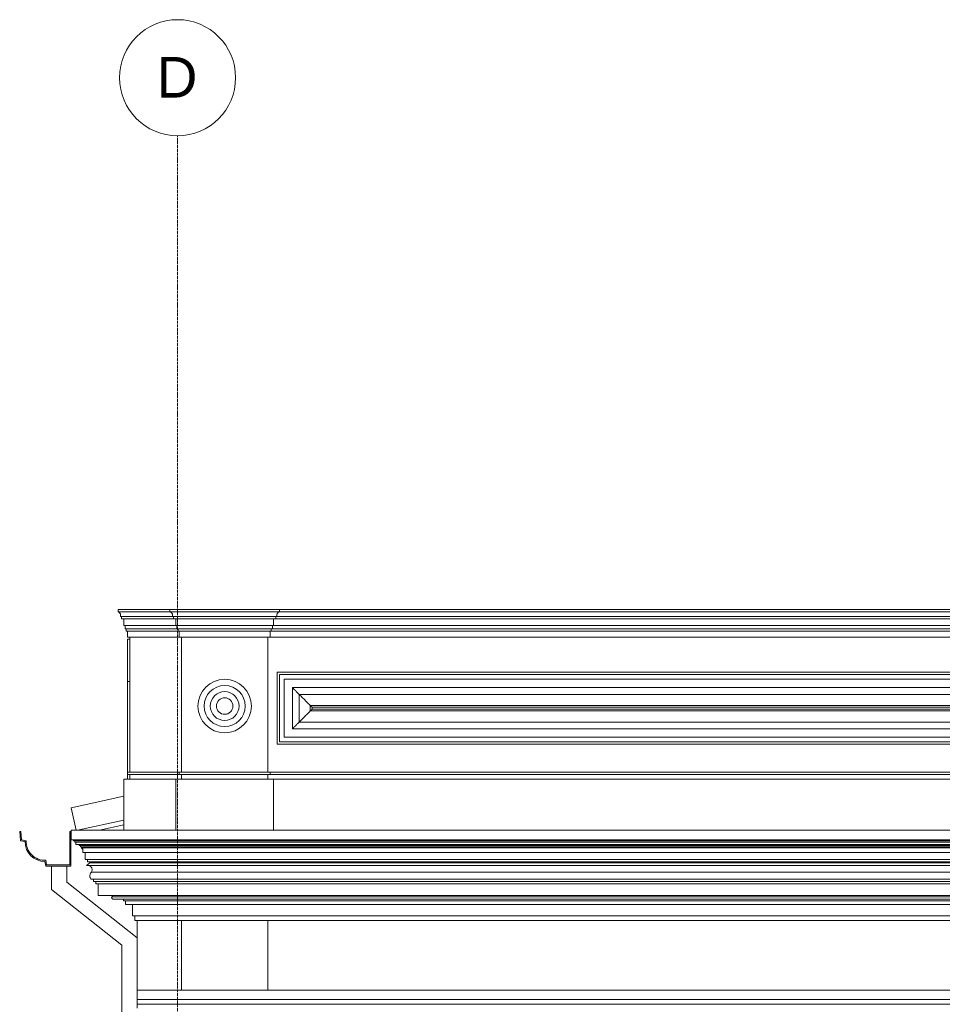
# Model space of a CAD drawing. Header units: millimetres. Extents: x -32192 to 36727, y -1740 to 8822.
# Tile 11 of 23: x 11857 to 15835, y 4578 to 8822. Entities that reach past the tile are written whole.
import ezdxf

# ---------------------------------------------------------------- set-up
doc = ezdxf.new("R2010")
doc.units = ezdxf.units.MM
doc.linetypes.add('_Traço - ponto', pattern=[16, 12, -2, 0, -2])
for name, color, linetype, lineweight in [('A-GENM', 13, 'Continuous', 18), ('A-GLAZ-CWMG', 51, 'Continuous', 18), ('A-ROOF', 132, 'Continuous', 18), ('A-ROOF-OTLN', 132, 'Continuous', 18), ('A-WALL', 113, 'Continuous', 18), ('S-GRID', 1, 'Continuous', 9), ('S-GRID-IDEN', 1, 'Continuous', 9)]:
    doc.layers.add(name, color=color, linetype=linetype, lineweight=lineweight)
doc.styles.add('Arial_2', font='arial.ttf', dxfattribs={"height": 175})

# ---------------------------------------------------------------- blocks, each defined once
blk = doc.blocks.new('Generic Models 18 - Generic Models 18-3077073-ELEVAÇÃO 2 - FACHADA DE IMPLANTAÇÃO')
at = {"layer": 'A-GENM'}
for p, q in [((-17744.9, 6009.1), (-3840, 6009.1)), ((-17744.9, 5699.1), (-17744.9, 6009.1)), ((-3850.2, 5998.9), (-17734.7, 5998.9)), ((-17734.7, 5998.9), (-17734.7, 5709.2)), ((-3870.2, 5978.9), (-17714.7, 5978.9)), ((-17714.7, 5978.9), (-17714.7, 5729.2)), ((-3906, 5943.1), (-17678.9, 5943.1)), ((-17678.9, 5943.1), (-17678.9, 5765)), ((-17649.3, 5913.5), (-3935.5, 5913.5)), ((-17649.3, 5794.6), (-17649.3, 5913.5)), ((-17601.7, 5865.9), (-3983.2, 5865.9)), ((-17601.7, 5842.2), (-17601.7, 5865.9)), ((-17594.2, 5858.4), (-3990.7, 5858.4)), ((-17594.2, 5849.8), (-17594.2, 5858.4)), ((-3983.2, 5842.2), (-17601.7, 5842.2)), ((-3990.7, 5849.8), (-17594.2, 5849.8)), ((-3935.5, 5794.6), (-17649.3, 5794.6)), ((-17678.9, 5765), (-3906, 5765)), ((-17744.9, 5699.1), (-3840, 5699.1)), ((-3850.2, 5709.2), (-17734.7, 5709.2)), ((-3870.2, 5729.2), (-17714.7, 5729.2))]:
    blk.add_line(p, q, dxfattribs=at)
for points, knots in [([(-17678.9, 5943.1), (-17676.8, 5941.1), (-17673.5, 5937.7), (-17668.6, 5932.8), (-17664.8, 5929), (-17660.9, 5925.1), (-17655.7, 5919.9), (-17651.9, 5916), (-17649.3, 5913.5)], [0, 0, 0, 0, 0.25, 0.375, 0.5, 0.625, 0.75, 1, 1, 1, 1]), ([(-17601.7, 5865.9), (-17600.6, 5864.9), (-17598.8, 5863), (-17596.8, 5861), (-17595.6, 5859.8), (-17594.7, 5858.9), (-17594.3, 5858.5), (-17594.1, 5858.3)], [0, 0, 0, 0, 0.1666667, 0.3333333, 0.4166667, 0.5, 0.6167262, 0.6167262, 0.6167262, 0.6167262]), ([(-17601.7, 5842.2), (-17600.7, 5843.3), (-17598.8, 5845.1), (-17596.8, 5847.1), (-17595.6, 5848.3), (-17594.7, 5849.2), (-17594.3, 5849.6), (-17594.1, 5849.8)], [0, 0, 0, 0, 0.1666667, 0.3333333, 0.4166667, 0.5, 0.6167262, 0.6167262, 0.6167262, 0.6167262]), ([(-17678.9, 5765), (-17676.9, 5767.1), (-17673.5, 5770.4), (-17668.6, 5775.3), (-17664.8, 5779.1), (-17660.9, 5783), (-17655.7, 5788.3), (-17651.8, 5792.1), (-17649.3, 5794.6)], [0, 0, 0, 0, 0.25, 0.375, 0.5, 0.625, 0.75, 1, 1, 1, 1])]:
    blk.add_open_spline(points, degree=3, knots=knots, dxfattribs=at)
for points in [[(-17649.3, 5913.5), (-17644.2, 5908.5), (-17633.8, 5898), (-17617.5, 5881.8), (-17606.9, 5871.1), (-17601.7, 5865.9)], [(-17649.3, 5794.6), (-17644.3, 5799.7), (-17633.8, 5810.1), (-17617.6, 5826.4), (-17606.9, 5837), (-17601.7, 5842.2)]]:
    blk.add_open_spline(points, degree=3, dxfattribs=at)
blk = doc.blocks.new('Generic Models 19 - Generic Models 19-3087287-ELEVAÇÃO 2 - FACHADA DE IMPLANTAÇÃO')
at = {"layer": 'A-GENM'}
for p, q in [((-18430, 6279.4), (-18206.5, 6279.4)), ((-18430, 6279.4), (-18430, 6269.4)), ((-18206.5, 6269.4), (-18430, 6269.4)), ((-18196.5, 6249.4), (-18420, 6249.4)), ((-18415, 6249.4), (-18415, 6239.4)), ((-18191.5, 6239.4), (-18415, 6239.4)), ((-18405, 6239.4), (-18405, 6210)), ((-18206.5, 6279.4), (-17734.9, 6279.4)), ((-18206.5, 6269.4), (-18206.5, 6279.4)), ((-18206.5, 6269.4), (-17734.9, 6269.4)), ((-18196.5, 6249.4), (-17744.9, 6249.4)), ((-18191.5, 6239.4), (-18191.5, 6249.4)), ((-18191.5, 6239.4), (-17749.9, 6239.4)), ((-18181.5, 6210), (-18181.5, 6239.4)), ((-17759.9, 6239.4), (-17759.9, 6210)), ((-17749.9, 6249.4), (-17749.9, 6239.4)), ((-17749.9, 6239.4), (-3770, 6239.4)), ((-17744.9, 6249.4), (-8734.9, 6249.4)), ((-17734.9, 6279.4), (-17734.9, 6269.4)), ((-17734.9, 6279.4), (-3785, 6279.4)), ((-17734.9, 6269.4), (-3785, 6269.4)), ((-18181.5, 6210), (-18405, 6210)), ((-18400, 6210), (-18400, 6196.5)), ((-18176.5, 6196.5), (-18400, 6196.5)), ((-18395, 6196.5), (-18395, 6186.9)), ((-18181.5, 6210), (-17759.9, 6210)), ((-18176.5, 6196.5), (-18176.5, 6210)), ((-18176.5, 6196.5), (-17764.9, 6196.5)), ((-18171.5, 6186.9), (-18171.5, 6196.5)), ((-17769.9, 6196.5), (-17769.9, 6186.9)), ((-17764.9, 6210), (-17764.9, 6196.5)), ((-17764.9, 6196.5), (-3755, 6196.5)), ((-17759.9, 6210), (-3760, 6210)), ((-18171.5, 6186.9), (-18395, 6186.9)), ((-18390, 6186.9), (-18390, 6160.6)), ((-18166.5, 6160.6), (-18390, 6160.6)), ((-18171.5, 6186.9), (-17769.9, 6186.9)), ((-18166.5, 6160.6), (-18166.5, 6186.9)), ((-18166.5, 6160.6), (-17774.9, 6160.6)), ((-18156.5, 6160.6), (-18156.5, 5579.1)), ((-17784.9, 5579.1), (-17784.9, 6160.6)), ((-17774.9, 6186.9), (-17774.9, 6160.6)), ((-17774.9, 6160.6), (-3745, 6160.6)), ((-17769.9, 6186.9), (-3750, 6186.9)), ((-18380, 6151.5), (-18390, 6151.5)), ((-18390, 6132.1), (-18390, 6151.3)), ((-18390, 6022.1), (-18390, 6132.1)), ((-18390, 5974.6), (-18390, 6022.1)), ((-18390, 5969.2), (-18390, 5974.6)), ((-18390, 5969), (-18380, 5969)), ((-18390, 5579.1), (-18390, 5968.6)), ((-18166.5, 5579.1), (-18390, 5579.1)), ((-18390, 5579.1), (-18390, 5569.1)), ((-18390, 5569.1), (-18166.5, 5569.1)), ((-18390, 5549.1), (-18390, 5569.1)), ((-18166.5, 5569.1), (-18166.5, 5579.1)), ((-17774.9, 5579.1), (-18166.5, 5579.1)), ((-18166.5, 5569.1), (-17774.9, 5569.1)), ((-18156.5, 5569.1), (-18156.5, 5549.1)), ((-17784.9, 5549.1), (-17784.9, 5569.1)), ((-17774.9, 5569.1), (-17774.9, 5579.1)), ((-3745, 5579.1), (-17774.9, 5579.1)), ((-17774.9, 5569.1), (-3745, 5569.1)), ((-18405, 5549.1), (-18405, 5329.1)), ((-18181.5, 5549.1), (-18405, 5549.1)), ((-18181.5, 5329.1), (-18181.5, 5549.1)), ((-17759.9, 5549.1), (-18181.5, 5549.1)), ((-17759.9, 5329.1), (-17759.9, 5549.1)), ((-3760, 5549.1), (-17759.9, 5549.1)), ((-18405, 5329.1), (-18181.5, 5329.1)), ((-18181.5, 5329.1), (-17759.9, 5329.1)), ((-18156.5, 5329.1), (-18156.5, 5328.7)), ((-17784.9, 5328.7), (-17784.9, 5329.1)), ((-17759.9, 5329.1), (-3760, 5329.1))]:
    blk.add_line(p, q, dxfattribs=at)
for radius, start, end in [(115.2, 90, 270), (88.6, 90, 270), (115.2, 270, 90), (88.6, 270, 90), (62.1, 90, 270), (35.6, 90, 270), (62.1, 270, 90), (35.6, 270, 90)]:
    blk.add_arc((-17970.7, 5863.5), radius, start, end, dxfattribs=at)
for points, knots in [([(-18428.3, 6269.4), (-18427.1, 6268.8), (-18424.9, 6267.3), (-18422.6, 6264.9), (-18421.2, 6262.7), (-18420, 6260.3), (-18418.8, 6255.9), (-18419.2, 6251.8), (-18420, 6249.4)], [0, 0, 0, 0, 0.166667, 0.333333, 0.416667, 0.5, 0.666667, 1, 1, 1, 1]), ([(-18196.5, 6249.4), (-18195.6, 6251.8), (-18195.3, 6255.9), (-18196.5, 6260.3), (-18197.7, 6262.7), (-18199.1, 6264.9), (-18201.4, 6267.3), (-18203.5, 6268.8), (-18204.7, 6269.4)], [-1, -1, -1, -1, -0.666667, -0.5, -0.416667, -0.333333, -0.166667, 0, 0, 0, 0]), ([(-17736.7, 6269.4), (-17737.8, 6268.8), (-17740.1, 6267.3), (-17742.3, 6264.9), (-17743.7, 6262.7), (-17744.9, 6260.3), (-17746.1, 6255.9), (-17745.8, 6251.8), (-17744.9, 6249.4)], [0, 0, 0, 0, 0.166667, 0.333333, 0.416667, 0.5, 0.666667, 1, 1, 1, 1])]:
    blk.add_open_spline(points, degree=3, knots=knots, dxfattribs=at)
blk = doc.blocks.new('Generic Models 17 - Generic Models 17-3093004-ELEVAÇÃO 2 - FACHADA DE IMPLANTAÇÃO')
at = {"layer": 'A-GENM'}
for p, q in [((-17784.9, 4938.7), (-18156.5, 4938.7)), ((-18156.5, 4938.7), (-18156.5, 4638.7)), ((-17784.9, 4638.7), (-17784.9, 4938.7))]:
    blk.add_line(p, q, dxfattribs=at)
blk = doc.blocks.new('Rectangular Mullion - 4x6_3-3925229-ELEVAÇÃO 2 - FACHADA DE IMPLANTAÇÃO')
at = {"layer": 'A-GLAZ-CWMG'}
for p, q in [((-18510.7, 5328.7), (-18405, 5351.6)), ((-18587.1, 5247.7), (-18589.2, 5257.4)), ((-18587.1, 5247.7), (-18582.3, 5248.7))]:
    blk.add_line(p, q, dxfattribs=at)
blk = doc.blocks.new('Generic Models 1 - Generic Models 24-4258923-ELEVAÇÃO 2 - FACHADA DE IMPLANTAÇÃO')
at = {"layer": 'A-GENM'}
for p, q in [((-18716.9, 5072.3), (-18716.9, 5173.8)), ((-18651.9, 5103.8), (-18651.9, 5173.8)), ((-18348.5, 4864.4), (-18651.9, 5103.8)), ((-18716.9, 5072.3), (-18413.5, 4832.9)), ((-18413.5, 4832.9), (-18413.5, 1341.9))]:
    blk.add_line(p, q, dxfattribs=at)
blk = doc.blocks.new('ORNAMENTO SUPERIOR - ORNAMENTO SUPERIOR-4323885-ELEVAÇÃO 2 - FACHADA DE IMPLANTAÇÃO')
at = {"layer": 'A-GENM'}
for p, q in [((-18632.3, 5328.7), (-2874.7, 5328.7)), ((-18632.3, 5328.7), (-18632.3, 5287.4)), ((-2874.7, 5287.4), (-18632.3, 5287.4)), ((-18622.3, 5287.4), (-18622.3, 5282.4)), ((-2884.7, 5282.4), (-18622.3, 5282.4)), ((-18617.3, 5282.4), (-18617.3, 5277.4)), ((-2889.7, 5277.4), (-18617.3, 5277.4)), ((-18612.3, 5277.4), (-18612.3, 5267.4)), ((-2894.7, 5267.4), (-18612.3, 5267.4)), ((-18597.3, 5267.4), (-18597.3, 5262.4)), ((-2909.7, 5262.4), (-18597.3, 5262.4)), ((-18592.3, 5262.4), (-18592.3, 5257.4)), ((-2914.7, 5257.4), (-18592.3, 5257.4)), ((-18587.3, 5257.4), (-18587.3, 5252.4)), ((-2919.7, 5252.4), (-18587.3, 5252.4)), ((-18582.3, 5252.4), (-18582.3, 5232.4)), ((-2924.7, 5232.4), (-18582.3, 5232.4)), ((-18572.3, 5232.4), (-18572.3, 5202.4)), ((-2934.7, 5202.4), (-18572.3, 5202.4)), ((-18552.3, 5187.4), (-18566, 5176.7)), ((-18562.3, 5202.4), (-18562.3, 5192.4)), ((-2944.7, 5192.4), (-18562.3, 5192.4)), ((-18552.3, 5192.4), (-18552.3, 5187.4)), ((-18552.3, 5187.4), (-2954.7, 5187.4)), ((-18566, 5176.7), (-2941, 5176.7)), ((-18545.5, 5147.5), (-2961.4, 5147.5)), ((-2960.8, 5116.7), (-18546.2, 5116.7)), ((-18536.2, 5116.7), (-18536.2, 5106.7)), ((-2970.8, 5106.7), (-18536.2, 5106.7)), ((-18526.2, 5106.7), (-18526.2, 5096.7)), ((-2980.8, 5096.7), (-18526.2, 5096.7)), ((-18516.2, 5096.7), (-18516.2, 5046.7)), ((-2990.8, 5046.7), (-18516.2, 5046.7)), ((-18456.2, 5041.7), (-3050.8, 5041.7)), ((-18452.1, 5031.7), (-3054.9, 5031.7)), ((-18406.2, 5031.7), (-18406.2, 5023.7)), ((-3100.8, 5023.7), (-18406.2, 5023.7)), ((-18398.2, 5023.7), (-18398.2, 5008.7)), ((-3108.8, 5008.7), (-18398.2, 5008.7)), ((-18368.2, 5008.7), (-18368.2, 4958.7)), ((-3138.8, 4958.7), (-18368.2, 4958.7)), ((-18358.2, 4958.7), (-18358.2, 4938.7)), ((-18156.5, 4938.7), (-18358.2, 4938.7)), ((-3721.6, 4938.7), (-17784.9, 4938.7))]:
    blk.add_line(p, q, dxfattribs=at)
for points, knots in [([(-18556.6, 5176.7), (-18555.9, 5176.6), (-18554.5, 5176.1), (-18552.5, 5175.2), (-18550.5, 5174.1), (-18548.7, 5172.6), (-18547, 5171), (-18545.6, 5169.2), (-18544.4, 5167.2), (-18543.1, 5164.4), (-18542.2, 5160.7), (-18542.1, 5156), (-18543.2, 5151.5), (-18544.7, 5148.7), (-18545.5, 5147.5)], [0.2063355, 0.2063355, 0.2063355, 0.2063355, 0.25, 0.3, 0.35, 0.4, 0.45, 0.5, 0.55, 0.6, 0.7, 0.8, 0.9, 1, 1, 1, 1]), ([(-18456.2, 5041.7), (-18456.5, 5041.3), (-18457.1, 5040.6), (-18457.7, 5039.3), (-18458, 5038), (-18457.9, 5036.6), (-18457.6, 5035.5), (-18457.2, 5034.7), (-18456.8, 5034.1), (-18456.4, 5033.5), (-18455.9, 5033.1), (-18455.3, 5032.6), (-18454.8, 5032.3), (-18454.1, 5032), (-18453.2, 5031.7), (-18452.6, 5031.7), (-18452.1, 5031.7)], [0, 0, 0, 0, 0.1, 0.2, 0.3, 0.4, 0.5, 0.55, 0.6, 0.65, 0.7, 0.75, 0.8, 0.85, 0.9, 1, 1, 1, 1])]:
    blk.add_open_spline(points, degree=3, knots=knots, dxfattribs=at)
for points in [[(-18545.5, 5147.5), (-18546.9, 5146.1), (-18549.1, 5143.1), (-18551.3, 5137.8), (-18552.2, 5132.2), (-18551.6, 5126.5), (-18549.6, 5121.2), (-18547.5, 5118.1), (-18546.2, 5116.7)], [(-18454.2, 5046.7), (-18454.2, 5046), (-18454.4, 5044.8), (-18455.1, 5043.1), (-18455.8, 5042.1), (-18456.2, 5041.7)]]:
    blk.add_open_spline(points, degree=3, dxfattribs=at)
blk = doc.blocks.new('ORNAMENTO 2 - ORNAMENTO 2-4325827-ELEVAÇÃO 2 - FACHADA DE IMPLANTAÇÃO')
at = {"layer": 'A-GENM'}
for p, q in [((-18348.5, 4598), (-18348.5, 4638.7)), ((-18348.5, 4638.7), (-3058.4, 4638.7)), ((-18348.5, 4578), (-18348.5, 4598)), ((-3058.4, 4598), (-18348.5, 4598)), ((-18348.5, 4561.3), (-18348.5, 4578)), ((-3088.4, 4578), (-18348.5, 4578))]:
    blk.add_line(p, q, dxfattribs=at)
blk = doc.blocks.new('Grid - Head Grid-11506-ELEVAÇÃO 2 - FACHADA DE IMPLANTAÇÃO')
at = {"layer": 'S-GRID-IDEN'}
blk.add_circle((-673.5, 8571.9), 250, dxfattribs=at)

msp = doc.modelspace()

# ---------------------------------------------------------------- linework, layer by layer
at = {"layer": 'A-ROOF'}
for p, q in [((12079, 5425.2), (12306.4, 5474.6)), ((12099.9, 5328.7), (12079, 5425.2)), ((12306.4, 5372.2), (12105.8, 5328.7))]:
    msp.add_line(p, q, dxfattribs=at)
at = {"layer": 'A-ROOF-OTLN'}
for p, q in [((11861.9, 5322.6), (11857, 5322.2)), ((11857, 5322.2), (11860.4, 5282.5)), ((11865.1, 5286.7), (11861.9, 5322.6)), ((12077.5, 5322.7), (12072.5, 5322.7)), ((12072.5, 5322.7), (12072.5, 5178.8)), ((12077.5, 5173.8), (12077.5, 5322.7)), ((11860.4, 5282.5), (11880, 5279)), ((11885.1, 5283.2), (11865.1, 5286.7)), ((11965.6, 5193.5), (11969, 5173.8)), ((11973.2, 5178.8), (11969.8, 5198.6)), ((12072.5, 5178.8), (11973.2, 5178.8)), ((11969, 5173.8), (12077.5, 5173.8))]:
    msp.add_line(p, q, dxfattribs=at)
for radius, start, end in [(85.6, 180.036, 270), (80.6, 177.0671, 272.9709)]:
    msp.add_arc((11965.6, 5279.1), radius, start, end, dxfattribs=at)
at = {"layer": 'A-WALL'}
for p, q in [((12331.4, 6160.6), (12331.4, 5579.1)), ((12331.4, 5569.1), (12331.4, 5549.1)), ((12363, 4938.7), (12363, 4638.7))]:
    msp.add_line(p, q, dxfattribs=at)
at = {"layer": 'S-GRID', "linetype": '_Traço - ponto'}
msp.add_line((12538, -1519.9), (12538, 8321.9), dxfattribs=at)

# ---------------------------------------------------------------- block references
at = {"layer": 'A-GENM'}
for name in ['Generic Models 19 - Generic Models 19-3087287-ELEVAÇÃO 2 - FACHADA DE IMPLANTAÇÃO', 'Generic Models 18 - Generic Models 18-3077073-ELEVAÇÃO 2 - FACHADA DE IMPLANTAÇÃO', 'ORNAMENTO SUPERIOR - ORNAMENTO SUPERIOR-4323885-ELEVAÇÃO 2 - FACHADA DE IMPLANTAÇÃO', 'Generic Models 1 - Generic Models 24-4258923-ELEVAÇÃO 2 - FACHADA DE IMPLANTAÇÃO', 'Generic Models 17 - Generic Models 17-3093004-ELEVAÇÃO 2 - FACHADA DE IMPLANTAÇÃO', 'ORNAMENTO 2 - ORNAMENTO 2-4325827-ELEVAÇÃO 2 - FACHADA DE IMPLANTAÇÃO']:
    msp.add_blockref(name, (30711.4, 0), dxfattribs=at)
at = {"layer": 'A-GLAZ-CWMG'}
msp.add_blockref('Rectangular Mullion - 4x6_3-3925229-ELEVAÇÃO 2 - FACHADA DE IMPLANTAÇÃO', (30711.4, 0), dxfattribs=at)
at = {"layer": 'S-GRID-IDEN'}
msp.add_blockref('Grid - Head Grid-11506-ELEVAÇÃO 2 - FACHADA DE IMPLANTAÇÃO', (13211.4, 0), dxfattribs=at)

# ---------------------------------------------------------------- texts
at = {"layer": 'S-GRID-IDEN', "insert": (12446.9, 8661.2), "char_height": 175, "width": 216.456, "attachment_point": 1, "style": 'Arial_2'}
msp.add_mtext('D', dxfattribs=at)

doc.saveas('drawing.dxf')
